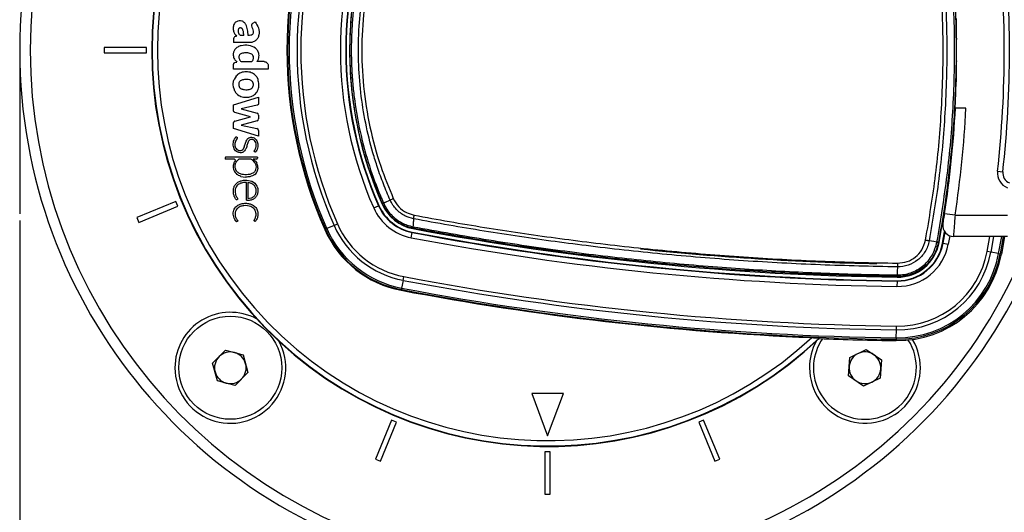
# Model space of a CAD drawing. Header units: millimetres. Extents: x 2436 to 18395, y 146 to 15846.
# Tile 26 of 45: x 2938 to 3311, y 12171 to 12357. Entities that reach past the tile are written whole.
import ezdxf

# ---------------------------------------------------------------- set-up
doc = ezdxf.new("R2010")
doc.units = ezdxf.units.MM
doc.header["$LTSCALE"] = 2
doc.layers.add('COMPONENT_GEOMETRY', color=7, linetype='Continuous')
doc.styles.add('SLDTEXTSTYLE0', font='TXT', dxfattribs={"width": 0.75})
doc.dimstyles.new('SLDDIMSTYLE3', dxfattribs={"dimtxt": 100, "dimasz": 6.604, "dimexe": 0, "dimexo": 0.0625, "dimgap": 25, "dimtad": 0, "dimtih": 1, "dimtoh": 1, "dimdec": 0, "dimrnd": 1e-09, "dimzin": 12, "dimdsep": 46, "dimtxsty": 'SLDTEXTSTYLE0', "dimsah": 1, "dimcen": 0.09, "dimadec": 0, "dimazin": 3, "dimtfac": 1, "dimtdec": 3, "dimtofl": 0, "dimtmove": 0, "dimatfit": 3, "dimfxl": 1, "dimfrac": 2, "dimtolj": 1, "dimtzin": 12, "dimarcsym": 0})

# ---------------------------------------------------------------- blocks, each defined once
blk = doc.blocks.new('_D_5')
at = {"layer": 'COMPONENT_GEOMETRY', "color": 7}
for p, q in [((10064.26, 12285.62), (10064.26, 8269.38)), ((2938.37, 12281.46), (2938.37, 8269.38)), ((6264.3, 8419.76), (6233.83, 8419.76)), ((6233.83, 8419.76), (6233.83, 8261.01)), ((6738.33, 8419.76), (6768.8, 8419.76)), ((6768.8, 8419.76), (6768.8, 8261.01)), ((2938.37, 8275.73), (6183.63, 8275.73)), ((10064.26, 8275.73), (6819, 8275.73)), ((6233.83, 8261.01), (6264.3, 8261.01)), ((6768.8, 8261.01), (6738.33, 8261.01))]:
    blk.add_line(p, q, dxfattribs=at)
for points in [[(2938.37, 8275.73), (2944.97, 8274.72), (2944.97, 8276.75)], [(10064.26, 8275.73), (10057.65, 8276.75), (10057.65, 8274.72)]]:
    blk.add_solid(points, dxfattribs=at)
at = {"layer": 'COMPONENT_GEOMETRY', "color": 7, "char_height": 100, "attachment_point": 1, "style": 'SLDTEXTSTYLE0'}
for s, insert in [('11\'8.27"', (6264.3, 8389.92)), ('3563', (6353.54, 8240.3))]:
    blk.add_mtext(s, dxfattribs=dict(at, insert=insert))

msp = doc.modelspace()

# ---------------------------------------------------------------- linework, layer by layer
at = {"color": 7, "linetype": 'Continuous', "lineweight": 25}
for p, q in [((3026.65, 12356.07), (3027.53, 12356.58)), ((2970.37, 12346.92), (2970.37, 12344.92)), ((2986.37, 12346.92), (2970.37, 12346.92)), ((2986.37, 12344.92), (2986.37, 12346.92)), ((3025.3, 12348.75), (3019.41, 12348.75)), ((2970.37, 12344.92), (2986.37, 12344.92)), ((3019.41, 12338.77), (3019.41, 12340.52)), ((3019.88, 12341.21), (3020.6, 12341.43)), ((3030.93, 12341.59), (3028.25, 12341.59)), ((3032.54, 12339.98), (3032.54, 12338.77)), ((3032.54, 12338.77), (3019.41, 12338.77)), ((3020.34, 12336.11), (3019.6, 12334.84)), ((3028.43, 12335.34), (3028.3, 12335.57)), ((3019.41, 12325.16), (3028.85, 12328.09)), ((3028.85, 12328.09), (3028.85, 12325.84)), ((3019.41, 12322.98), (3019.41, 12325.16)), ((3028.35, 12325.05), (3022.28, 12323.73)), ((3025.84, 12320.69), (3019.88, 12322.38)), ((3019.88, 12319.03), (3025.84, 12320.69)), ((3022.28, 12323.73), (3028.29, 12322.03)), ((3028.85, 12321.29), (3028.85, 12319.94)), ((3296.84, 12323.92), (3292.76, 12323.92)), ((3019.41, 12316.22), (3019.41, 12318.52)), ((3028.29, 12319.2), (3022.26, 12317.59)), ((3022.26, 12317.59), (3028.25, 12316.21)), ((3028.84, 12313.36), (3019.41, 12316.22)), ((3028.84, 12315.46), (3028.84, 12313.36)), ((3016.2, 12305.19), (3016.2, 12304.63)), ((3019.72, 12304.63), (3016.2, 12304.63)), ((3028.47, 12305.47), (3016.49, 12305.47)), ((3025.94, 12304.63), (3021.43, 12304.63)), ((3026.84, 12304.63), (3026.83, 12304.64)), ((3028.04, 12304.63), (3026.84, 12304.63)), ((3028.47, 12305.47), (3028.47, 12305.06)), ((3022.18, 12298.14), (3023.93, 12297.89)), ((3308.82, 12300.08), (3310.81, 12299.86)), ((3024.85, 12295.81), (3024.85, 12289.81)), ((2997.56, 12288.67), (2982.77, 12282.55)), ((2998.32, 12286.83), (2997.56, 12288.67)), ((3072.48, 12286.21), (3074.31, 12287.02)), ((3074.47, 12287.09), (3074.31, 12287.02)), ((3075.81, 12287.68), (3075.68, 12287.63)), ((3075.81, 12287.68), (3075.8, 12287.69)), ((3076.25, 12287.94), (3076.25, 12287.94)), ((3076.25, 12287.94), (3076.26, 12287.92)), ((2983.54, 12280.7), (2998.32, 12286.83)), ((3292.72, 12283.42), (3288.76, 12284.02)), ((3292.72, 12283.42), (3312.53, 12283.42)), ((2982.77, 12282.55), (2983.54, 12280.7)), ((3057.46, 12279.57), (3054.72, 12278.36)), ((3057.46, 12279.57), (3058.76, 12280.14)), ((3054.18, 12278.12), (3053.96, 12278.02)), ((3054.18, 12278.12), (3054.72, 12278.36)), ((3086.69, 12274.94), (3087.06, 12276.9)), ((3087.09, 12277.07), (3087.06, 12276.9)), ((3087.34, 12279.1), (3087.35, 12279.1)), ((3087.37, 12278.52), (3087.34, 12278.38)), ((3087.37, 12278.52), (3087.36, 12278.53)), ((3287.99, 12272.85), (3288.77, 12277.19)), ((3288.16, 12272.81), (3288.91, 12276.99)), ((3285.87, 12273.24), (3285.87, 12273.24)), ((3286.42, 12273.14), (3286.68, 12273.09)), ((3286.42, 12273.14), (3286.42, 12273.14)), ((3287.99, 12272.85), (3288.16, 12272.81)), ((3288.16, 12272.81), (3290.13, 12272.45)), ((3312.53, 12275.42), (3292.09, 12275.42)), ((3311.47, 12275.42), (3310.28, 12268.72)), ((3306.27, 12269.46), (3304.88, 12269.72)), ((3309.22, 12268.91), (3306.27, 12269.46)), ((3309.22, 12268.91), (3309.8, 12268.81)), ((3309.8, 12268.81), (3310.28, 12268.72)), ((3270.78, 12260.85), (3270.78, 12260.85)), ((3083.63, 12258.8), (3083.07, 12255.85)), ((3083.63, 12258.8), (3083.89, 12260.19)), ((3270.73, 12258.5), (3270.7, 12256.5)), ((3270.73, 12258.67), (3270.73, 12258.5)), ((3270.75, 12260.27), (3270.75, 12260)), ((3270.75, 12260.27), (3270.75, 12260.27)), ((3082.96, 12255.28), (3082.92, 12255.04)), ((3083.07, 12255.85), (3082.96, 12255.28)), ((3270.46, 12237.08), (3270.5, 12240.08)), ((3270.5, 12240.08), (3270.52, 12241.5)), ((3241.25, 12236.76), (3241.19, 12236.94)), ((3270.46, 12237.08), (3270.45, 12236.49)), ((3270.45, 12236.49), (3270.45, 12236)), ((3011.47, 12227.51), (3016.37, 12232.4)), ((3016.37, 12232.4), (3023.06, 12230.61)), ((3252.86, 12229.62), (3259.1, 12232.62)), ((3259.1, 12232.62), (3264.82, 12228.71)), ((3013.26, 12220.81), (3011.47, 12227.51)), ((3023.06, 12230.61), (3024.85, 12223.91)), ((3252.33, 12222.71), (3252.86, 12229.62)), ((3264.82, 12228.71), (3264.3, 12221.8)), ((3024.85, 12223.91), (3019.95, 12219.02)), ((3019.95, 12219.02), (3013.26, 12220.81)), ((3258.05, 12218.8), (3252.33, 12222.71)), ((3264.3, 12221.8), (3258.05, 12218.8)), ((3144.37, 12215.92), (3132.37, 12215.92)), ((3132.37, 12215.92), (3138.37, 12199.92)), ((3138.37, 12199.92), (3144.37, 12215.92)), ((3079.28, 12205.87), (3073.15, 12191.09)), ((3075, 12190.32), (3081.12, 12205.11)), ((3081.12, 12205.11), (3079.28, 12205.87)), ((3197.46, 12205.87), (3195.61, 12205.11)), ((3195.61, 12205.11), (3201.74, 12190.32)), ((3203.58, 12191.09), (3197.46, 12205.87)), ((3139.37, 12193.92), (3137.37, 12193.92)), ((3137.37, 12193.92), (3137.37, 12177.92)), ((3139.37, 12177.92), (3139.37, 12193.92)), ((3073.15, 12191.09), (3075, 12190.32)), ((3201.74, 12190.32), (3203.58, 12191.09)), ((3137.37, 12177.92), (3139.37, 12177.92))]:
    msp.add_line(p, q, dxfattribs=at)
at = {"color": 8, "linetype": 'Continuous', "lineweight": 25}
for p, q in [((3290.71, 12275.66), (3290.13, 12272.45)), ((3304.88, 12269.72), (3305.9, 12275.42)), ((3307.33, 12275.42), (3306.27, 12269.46)), ((3309.22, 12268.91), (3310.38, 12275.42)), ((3310.97, 12275.42), (3309.8, 12268.81))]:
    msp.add_line(p, q, dxfattribs=at)
at = {"color": 7, "linetype": 'Continuous', "lineweight": 25, "flags": 128}
for points in [[(3078.72, 12289.17), (3078.44, 12289.03), (3076.77, 12288.2), (3076.25, 12287.94)], [(3285.87, 12273.24), (3284.63, 12273.48), (3282.95, 12273.8)], [(3270.87, 12263.9), (3270.82, 12262.15), (3270.78, 12260.85)]]:
    msp.add_lwpolyline(points, dxfattribs=at)
at = {"color": 7, "linetype": 'Continuous', "lineweight": 25}
msp.add_circle((3018.16, 12225.71), 19.5, dxfattribs=at)
for centre, radius, start, end in [((3138.37, 12345.92), 200, 20.6403, 339.3597), ((3138.37, 12345.92), 196, 21.0814, 338.9186), ((3138.37, 12345.92), 150, 46.6933, 313.3067), ((3138.37, 12345.92), 149.82, 46.6649, 313.3351), ((3138.37, 12345.92), 147.82, 47.3895, 312.6105), ((3207.49, 12345.92), 167.88, 156.1432, 203.8568), ((3207.49, 12345.92), 167.63, 156.1432, 203.8568), ((3207.49, 12345.92), 167.05, 156.1432, 203.8568), ((3207.49, 12345.92), 164.05, 156.1432, 203.8568), ((3207.49, 12345.92), 162.63, 156.1432, 203.8568), ((3207.49, 12345.92), 147.63, 156.1432, 203.8568), ((3207.49, 12345.92), 145.63, 156.1432, 203.8568), ((3207.49, 12345.92), 145.45, 156.1432, 203.8568), ((3207.49, 12345.92), 144.13, 156.1432, 203.8568), ((2897.37, 12345.92), 414, 353.6435, 6.3565), ((2897.37, 12345.92), 416, 353.6435, 6.3565), ((2893.37, 12345.92), 399.86, 359.4268, 0.5732), ((2893.37, 12345.92), 400, 349.5092, 358.2809), ((3028.09, 12321.29), 0.769, 0, 74.215), ((2893.37, 12344.55), 400, 351.2964, 357.0431), ((2893.37, 12344.55), 404, 351.2964, 357.0724), ((3028.09, 12319.94), 0.766, 285.0361, 0), ((3028.08, 12315.46), 0.767, 0, 77.0348), ((3016.49, 12305.19), 0.288, 90, 180), ((3019.72, 12304.26), 0.374, 324.0556, 90), ((3025.94, 12303.97), 0.662, 52.0879, 90), ((3028.04, 12305.06), 0.431, 270, 0), ((3314.79, 12299.42), 6, 173.6435, 247.9583), ((3314.79, 12299.42), 4, 173.6435, 247.9583), ((3090.32, 12294.1), 17.5, 203.8568, 259.2765), ((3090.32, 12294.1), 17.33, 203.8568, 259.2765), ((3090.32, 12294.1), 16, 203.8568, 259.2765), ((3077.29, 12285.46), 2.68, 112.6635, 123.7097), ((3094.13, 12257.76), 34.98, 113.9831, 116.1303), ((3090.32, 12294.1), 19.5, 203.8568, 259.2765), ((3090.32, 12294.1), 35.92, 203.8568, 259.2765), ((3090.32, 12294.1), 34.51, 203.8568, 259.2765), ((3292.09, 12279.42), 4, 170.7221, 270), ((3090.32, 12294.1), 39.76, 203.8568, 259.2765), ((3090.32, 12294.1), 39.51, 203.8568, 259.2765), ((3090.32, 12294.1), 38.92, 203.8568, 259.2765), ((3284.01, 13316.91), 1058.5, 259.27645, 269.28092), ((3284.01, 13316.91), 1058.32, 259.27645, 269.28092), ((3088.44, 12278.84), 1.12, 166.5437, 196.4629), ((3284.01, 13316.91), 1057, 259.27645, 269.28092), ((3284.01, 13316.91), 1060.5, 259.27645, 269.28092), ((3270.95, 12276), 19.5, 269.2809, 349.5092), ((3270.95, 12276), 17.33, 269.2809, 349.5092), ((3270.95, 12276), 17.5, 269.2809, 349.5092), ((3270.95, 12276), 16, 269.2809, 349.5092), ((3280.3, 12242.78), 30.97, 78.5925, 79.6292), ((3284.01, 13316.91), 1052, 263.97152, 268.86309), ((3270.95, 12276), 39.51, 269.2809, 349.5092), ((3270.95, 12276), 40, 269.2809, 349.5092), ((3270.95, 12276), 38.92, 269.2809, 349.5092), ((3270.95, 12276), 35.92, 269.2809, 349.5092), ((3270.95, 12276), 34.51, 269.2809, 349.5092), ((3264.86, 12260.85), 5.92, 354.3513, 359.9315), ((3284.01, 13316.91), 1076.92, 259.27645, 269.28092), ((3284.01, 13316.91), 1075.5, 259.27645, 269.28092), ((3284.01, 13316.91), 1080.75, 259.27645, 267.58356), ((3284.01, 13316.91), 1080.5, 259.27645, 269.28092), ((3284.01, 13316.91), 1079.92, 259.27645, 269.28092), ((3018.16, 12225.71), 21, 61.6399, 180), ((3018.16, 12225.71), 21, 180, 28.3601), ((3258.58, 12225.71), 21, 180, 30.6259), ((3258.58, 12225.71), 21, 151.6399, 180), ((3258.58, 12225.71), 19.5, 175.6713, 32.5678), ((3258.58, 12225.71), 19.5, 145.6373, 175.6713), ((3284.01, 13316.91), 1081, 267.733, 269.28092), ((3018.16, 12225.71), 6, 74.9766, 134.9766), ((3018.16, 12225.71), 6, 14.9766, 74.9766), ((3258.58, 12225.71), 6, 115.6713, 175.6713), ((3258.58, 12225.71), 6, 55.6713, 115.6713), ((3018.16, 12225.71), 6, 134.9766, 194.9766), ((3018.16, 12225.71), 6, 314.9766, 14.9766), ((3258.58, 12225.71), 6, 355.6713, 55.6713), ((3018.16, 12225.71), 6, 194.9766, 254.9766), ((3258.58, 12225.71), 6, 175.6713, 235.6713), ((3258.58, 12225.71), 6, 295.6713, 355.6713), ((3018.16, 12225.71), 6, 254.9766, 314.9766), ((3258.58, 12225.71), 6, 235.6713, 295.6713)]:
    msp.add_arc(centre, radius, start, end, dxfattribs=at)
for points, knots in [([(3281.57, 12274.06), (3282.95, 12282.3), (3285.7, 12298.78), (3287.87, 12324.4), (3288.48, 12350.74), (3287.2, 12377.71), (3284.67, 12400.08), (3282.35, 12413.36), (3281.57, 12417.78)], [0, 0, 0, 0, 0.173418, 0.346836, 0.533213, 0.720031, 0.906849, 1, 1, 1, 1]), ([(3282.95, 12418.04), (3283.72, 12413.6), (3286.05, 12400.29), (3288.59, 12377.84), (3289.87, 12350.78), (3289.26, 12324.34), (3287.09, 12298.63), (3284.33, 12282.09), (3282.95, 12273.8)], [0, 0, 0, 0, 0.09315, 0.279528, 0.466787, 0.653164, 0.82623, 1, 1, 1, 1]), ([(3285.87, 12273.24), (3287.28, 12281.7), (3290.08, 12298.62), (3292.25, 12324.7), (3292.83, 12351.32), (3291.51, 12378.38), (3288.98, 12400.82), (3286.65, 12414.16), (3285.87, 12418.59)], [0, 0, 0, 0, 0.175926, 0.351853, 0.536803, 0.722183, 0.907563, 1, 1, 1, 1]), ([(3286.42, 12418.7), (3287.2, 12414.26), (3288.76, 12405.37), (3290.52, 12391.95), (3291.86, 12378.46), (3292.73, 12364.91), (3293.15, 12351.33), (3293.1, 12337.77), (3292.6, 12324.47), (3291.68, 12311.42), (3290.36, 12298.62), (3288.65, 12285.85), (3287.17, 12277.38), (3286.42, 12273.14)], [0, 0, 0, 0, 0.092425, 0.18485, 0.277382, 0.370234, 0.463195, 0.55562, 0.648151, 0.735885, 0.82371, 0.911809, 1, 1, 1, 1]), ([(3075.8, 12287.69), (3073.81, 12292.63), (3069.81, 12302.53), (3065.94, 12318.09), (3063.8, 12333.06), (3063.3, 12346.9), (3064, 12360.56), (3066.16, 12374.79), (3069.99, 12389.81), (3073.87, 12399.37), (3075.8, 12404.14)], [0, 0, 0, 0, 0.133261, 0.266939, 0.400198, 0.51123, 0.613098, 0.741938, 0.871158, 1, 1, 1, 1]), ([(3076.25, 12403.89), (3075.51, 12402.16), (3073.27, 12396.93), (3070.13, 12387.91), (3067.18, 12376.74), (3065.48, 12367.17), (3064.58, 12359.34), (3064.14, 12353.34), (3063.94, 12347.08), (3064.03, 12340.63), (3064.42, 12334.27), (3065.25, 12326.22), (3066.88, 12316.48), (3069.82, 12304.9), (3073.07, 12295.38), (3075.46, 12289.81), (3076.25, 12287.94)], [0, 0, 0, 0, 0.047545, 0.142994, 0.239703, 0.337701, 0.386918, 0.437795, 0.488765, 0.544211, 0.599777, 0.648896, 0.747532, 0.847566, 0.949028, 1, 1, 1, 1]), ([(3078.72, 12289.17), (3078.72, 12289.17), (3077.83, 12291.19), (3076.13, 12295.27), (3073.98, 12301.23), (3071.6, 12308.86), (3069.28, 12318.29), (3067.44, 12329.9), (3066.73, 12339.77), (3066.66, 12347.66), (3066.92, 12355.44), (3067.85, 12365.1), (3069.95, 12376.67), (3072.52, 12386.23), (3074.96, 12393.39), (3076.82, 12398.25), (3078.07, 12401.2), (3078.72, 12402.67), (3078.72, 12402.67)], [0, 0, 0, 0, 0.000001, 0.056659, 0.113444, 0.16278, 0.261858, 0.362358, 0.464318, 0.515544, 0.564881, 0.663962, 0.764468, 0.866433, 0.917661, 0.958805, 0.999999, 1, 1, 1, 1]), ([(3079.91, 12402.11), (3078.68, 12399.18), (3075.45, 12391.5), (3071.61, 12378.5), (3068.79, 12363.23), (3067.7, 12347.72), (3068.38, 12332.19), (3070.81, 12316.85), (3074.61, 12302.59), (3078.25, 12293.77), (3079.91, 12289.73)], [0, 0, 0, 0, 0.082355, 0.216249, 0.35057, 0.484461, 0.618347, 0.752663, 0.886551, 1, 1, 1, 1]), ([(3293.19, 12357.92), (3293.18, 12357.83), (3293.15, 12357.65), (3293.15, 12356.28), (3293.16, 12354.25), (3293.19, 12352), (3293.2, 12350.51), (3293.21, 12349.92)], [0, 0, 0, 0, 0.214577, 0.429187, 0.643791, 0.85845, 1, 1, 1, 1]), ([(3024.92, 12351.5), (3024.87, 12352.2), (3024.77, 12353.58), (3024.3, 12355.3), (3023.47, 12356.44), (3022.53, 12357), (3021.46, 12357.07), (3020.55, 12356.79), (3019.89, 12356.28), (3019.41, 12355.47), (3019.15, 12354.35), (3019.33, 12353.05), (3019.83, 12352), (3020.29, 12351.44), (3020.49, 12351.19)], [0, 0, 0, 0, 0.143245, 0.2863, 0.358562, 0.42973, 0.501653, 0.57333, 0.62118, 0.668883, 0.765222, 0.851094, 0.934425, 1, 1, 1, 1]), ([(3023.25, 12351.5), (3023.23, 12351.99), (3023.21, 12352.66), (3022.98, 12353.49), (3022.77, 12353.92), (3022.49, 12354.19), (3022.22, 12354.31), (3021.92, 12354.34), (3021.62, 12354.29), (3021.38, 12354.14), (3021.17, 12353.83), (3021.11, 12353.34), (3021.15, 12352.72), (3021.33, 12352.32), (3021.43, 12352.13)], [0, 0, 0, 0, 0.235346, 0.328382, 0.417623, 0.466597, 0.514368, 0.562572, 0.611927, 0.656748, 0.699407, 0.787981, 0.894127, 1, 1, 1, 1]), ([(3026.65, 12356.07), (3026.58, 12356.02), (3026.42, 12355.92), (3026.26, 12355.69), (3026.17, 12355.43), (3026.13, 12354.88), (3026.59, 12354.16), (3026.87, 12353.29), (3026.89, 12352.55), (3026.71, 12352.06), (3026.36, 12351.72), (3025.77, 12351.47), (3025.27, 12351.49), (3024.92, 12351.5)], [0, 0, 0, 0, 0.043693, 0.087035, 0.130805, 0.173871, 0.347703, 0.520641, 0.609431, 0.697904, 0.762047, 0.837472, 1, 1, 1, 1]), ([(3027.53, 12356.58), (3028.02, 12355.85), (3029, 12354.38), (3029.17, 12352.1), (3028.62, 12350.43), (3027.75, 12349.44), (3026.58, 12348.85), (3025.73, 12348.78), (3025.3, 12348.75)], [0, 0, 0, 0, 0.2513706, 0.5065545, 0.6303127, 0.7534146, 0.8768054, 1, 1, 1, 1]), ([(3020.49, 12351.19), (3020.34, 12351.14), (3020.02, 12351.03), (3019.61, 12350.82), (3019.43, 12350.43), (3019.4, 12350.07), (3019.4, 12349.5), (3019.41, 12349.05), (3019.41, 12348.75)], [0, 0, 0, 0, 0.153808, 0.342505, 0.433346, 0.55862, 0.702766, 1, 1, 1, 1]), ([(3023.25, 12351.5), (3023.01, 12351.51), (3022.6, 12351.52), (3022.09, 12351.43), (3021.81, 12351.6), (3021.63, 12351.82), (3021.51, 12352), (3021.43, 12352.13)], [0, 0, 0, 0, 0.336352, 0.602343, 0.685151, 0.78957, 1, 1, 1, 1]), ([(3028.25, 12341.59), (3028.45, 12341.89), (3028.83, 12342.45), (3029.06, 12343.42), (3029.02, 12344.5), (3028.59, 12345.63), (3027.42, 12347.06), (3025.11, 12347.9), (3022.74, 12347.77), (3020.93, 12347.18), (3019.9, 12346.29), (3019.3, 12345.16), (3019.22, 12343.86), (3019.6, 12342.51), (3020.27, 12341.78), (3020.6, 12341.43)], [0, 0, 0, 0, 0.055258, 0.105084, 0.152353, 0.221467, 0.289225, 0.434772, 0.581097, 0.654681, 0.726143, 0.788399, 0.848465, 0.92497, 1, 1, 1, 1]), ([(3021.67, 12344.16), (3021.59, 12344.02), (3021.43, 12343.73), (3021.4, 12343.22), (3021.48, 12342.73), (3021.67, 12342.3), (3021.91, 12341.94), (3022.21, 12341.59), (3022.81, 12341.59), (3024.15, 12341.59), (3025.36, 12341.59), (3026.31, 12341.59)], [0, 0, 0, 0, 0.069768, 0.142093, 0.215677, 0.285558, 0.344021, 0.404727, 0.476993, 0.588013, 1, 1, 1, 1]), ([(3026.31, 12341.59), (3026.44, 12341.72), (3026.69, 12341.98), (3026.9, 12342.49), (3026.98, 12343.02), (3026.91, 12343.62), (3026.56, 12344.2), (3025.71, 12344.73), (3024.38, 12344.93), (3023.09, 12344.85), (3022.13, 12344.58), (3021.82, 12344.3), (3021.67, 12344.16)], [0, 0, 0, 0, 0.067035, 0.13386, 0.200695, 0.268057, 0.355259, 0.441722, 0.633831, 0.8463, 0.924415, 1, 1, 1, 1]), ([(3019.41, 12340.52), (3019.41, 12340.61), (3019.42, 12340.78), (3019.53, 12340.99), (3019.69, 12341.13), (3019.82, 12341.18), (3019.88, 12341.21)], [0, 0, 0, 0, 0.299404, 0.563236, 0.771193, 1, 1, 1, 1]), ([(3030.93, 12341.59), (3031.17, 12341.56), (3031.64, 12341.5), (3032.16, 12341.07), (3032.48, 12340.54), (3032.52, 12340.17), (3032.54, 12339.98)], [0, 0, 0, 0, 0.283705, 0.557917, 0.775026, 1, 1, 1, 1]), ([(3293.21, 12341.92), (3293.2, 12341.02), (3293.18, 12339.22), (3293.16, 12336.82), (3293.15, 12335.01), (3293.16, 12334.06), (3293.18, 12333.96), (3293.19, 12333.92)], [0, 0, 0, 0, 0.2146733, 0.4293785, 0.644071, 0.8587126, 1, 1, 1, 1]), ([(3020.34, 12336.11), (3020.38, 12336.16), (3020.46, 12336.25), (3020.54, 12336.33), (3020.58, 12336.37)], [0, 0, 0, 0, 0.559588, 1, 1, 1, 1]), ([(3027.69, 12336.37), (3027.18, 12336.76), (3026.13, 12337.54), (3024.14, 12337.81), (3022.19, 12337.51), (3021.03, 12336.83), (3020.58, 12336.37), (3020.58, 12336.37)], [0, 0, 0, 0, 0.244687, 0.498213, 0.752677, 0.998238, 1, 1, 1, 1]), ([(3027.69, 12336.37), (3027.82, 12336.23), (3028.04, 12335.98), (3028.22, 12335.7), (3028.3, 12335.57)], [0, 0, 0, 0, 0.558378, 1, 1, 1, 1]), ([(3019.36, 12331.73), (3019.29, 12332.33), (3019.16, 12333.38), (3019.47, 12334.4), (3019.6, 12334.84)], [0, 0, 0, 0, 0.563645, 1, 1, 1, 1]), ([(3019.36, 12331.73), (3019.49, 12331.3), (3019.74, 12330.44), (3020.64, 12329.18), (3022.18, 12328.27), (3024.14, 12327.96), (3026.09, 12328.27), (3027.81, 12329.28), (3028.8, 12330.97), (3029.12, 12332.93), (3028.81, 12334.19), (3028.65, 12334.84)], [0, 0, 0, 0, 0.083124, 0.164855, 0.282005, 0.403609, 0.525316, 0.642843, 0.759976, 0.877271, 1, 1, 1, 1]), ([(3026.51, 12334.07), (3026.2, 12334.3), (3025.56, 12334.78), (3024.21, 12334.83), (3023.08, 12334.78), (3022.19, 12334.47), (3021.69, 12334.08), (3021.4, 12333.5), (3021.37, 12333.08), (3021.35, 12332.87)], [0, 0, 0, 0, 0.177978, 0.367099, 0.611568, 0.706367, 0.804228, 0.900756, 1, 1, 1, 1]), ([(3021.35, 12332.87), (3021.37, 12332.63), (3021.41, 12332.14), (3021.79, 12331.59), (3022.25, 12331.3), (3022.68, 12331.14), (3023.58, 12330.96), (3024.6, 12330.9), (3025.65, 12331.13), (3026.3, 12331.44), (3026.77, 12332), (3026.94, 12332.72), (3026.9, 12333.46), (3026.64, 12333.87), (3026.51, 12334.07)], [0, 0, 0, 0, 0.081417, 0.162242, 0.213218, 0.264533, 0.315638, 0.520136, 0.601386, 0.678843, 0.757651, 0.838975, 0.920888, 1, 1, 1, 1]), ([(3028.43, 12335.34), (3028.48, 12335.25), (3028.56, 12335.08), (3028.62, 12334.92), (3028.65, 12334.84)], [0, 0, 0, 0, 0.555953, 1, 1, 1, 1]), ([(3028.85, 12325.84), (3028.84, 12325.73), (3028.82, 12325.53), (3028.69, 12325.28), (3028.54, 12325.15), (3028.43, 12325.08), (3028.38, 12325.06), (3028.35, 12325.05)], [0, 0, 0, 0, 0.317778, 0.593537, 0.841538, 0.928541, 1, 1, 1, 1]), ([(3019.88, 12322.38), (3019.8, 12322.4), (3019.65, 12322.46), (3019.5, 12322.61), (3019.42, 12322.79), (3019.41, 12322.91), (3019.41, 12322.98)], [0, 0, 0, 0, 0.3020096, 0.5644072, 0.77093, 1, 1, 1, 1]), ([(3019.88, 12319.03), (3019.81, 12319), (3019.67, 12318.96), (3019.52, 12318.84), (3019.42, 12318.69), (3019.41, 12318.58), (3019.41, 12318.52)], [0, 0, 0, 0, 0.300096, 0.558347, 0.763087, 1, 1, 1, 1]), ([(3020.95, 12307.31), (3020.67, 12307.47), (3020.11, 12307.78), (3019.56, 12308.59), (3019.28, 12309.51), (3019.22, 12310.49), (3019.37, 12311.45), (3019.66, 12312.18), (3019.95, 12312.65), (3020.14, 12312.89), (3020.26, 12313.06), (3020.32, 12313.13), (3020.35, 12313.16), (3020.36, 12313.16), (3020.37, 12313.16), (3020.4, 12313.16), (3020.46, 12313.1), (3020.6, 12313.01), (3020.78, 12312.9), (3020.82, 12312.75), (3020.82, 12312.66), (3020.78, 12312.56), (3020.72, 12312.48), (3020.67, 12312.41), (3020.65, 12312.38), (3020.64, 12312.37), (3020.63, 12312.37), (3020.63, 12312.36), (3020.63, 12312.36), (3020.63, 12312.36), (3020.63, 12312.36), (3020.63, 12312.36), (3020.31, 12311.95), (3019.85, 12310.96), (3019.86, 12309.58), (3020.34, 12308.63), (3020.95, 12308.1), (3021.72, 12307.86), (3022.56, 12307.98), (3023.16, 12308.6), (3023.57, 12309.54), (3023.89, 12310.78), (3024.34, 12312.01), (3025.13, 12312.75), (3025.85, 12312.98), (3026.55, 12312.95), (3027.21, 12312.73), (3027.8, 12312.28), (3028.26, 12311.64), (3028.53, 12310.89), (3028.62, 12310.11), (3028.59, 12309.27), (3028.4, 12308.45), (3028.05, 12307.83), (3027.83, 12307.49), (3027.71, 12307.36), (3027.67, 12307.33), (3027.64, 12307.32), (3027.62, 12307.33), (3027.51, 12307.36), (3027.42, 12307.44), (3027.34, 12307.5)], [0, 0, 0, 0, 0.034237, 0.067326, 0.101201, 0.135926, 0.170526, 0.203716, 0.21833, 0.229815, 0.236233, 0.23957, 0.240138, 0.240568, 0.240829, 0.241113, 0.243357, 0.249536, 0.259728, 0.263039, 0.266066, 0.269116, 0.274461, 0.276819, 0.277835, 0.278275, 0.278467, 0.278551, 0.278588, 0.278605, 0.278612, 0.278615, 0.278617, 0.334486, 0.39081, 0.418706, 0.445826, 0.474063, 0.502812, 0.531047, 0.561227, 0.610831, 0.66879, 0.69663, 0.722905, 0.746359, 0.770056, 0.795933, 0.824066, 0.852264, 0.8808, 0.906249, 0.942468, 0.968494, 0.982247, 0.984915, 0.986938, 0.987863, 0.988461, 0.989162, 1, 1, 1, 1]), ([(3027.34, 12307.5), (3027.32, 12307.52), (3027.29, 12307.54), (3027.25, 12307.58), (3027.22, 12307.65), (3027.22, 12307.72), (3027.28, 12308), (3027.61, 12308.33), (3027.8, 12308.85), (3027.94, 12309.41), (3027.98, 12310.09), (3027.85, 12310.92), (3027.46, 12311.58), (3027.01, 12311.93), (3026.63, 12312.09), (3026.23, 12312.15), (3025.75, 12312.08), (3025.26, 12311.74), (3024.77, 12310.96), (3024.45, 12309.81), (3024.07, 12308.36), (3023.35, 12307.67), (3022.98, 12307.32)], [0, 0, 0, 0, 0.005664, 0.010602, 0.01522, 0.022266, 0.030024, 0.08691, 0.133975, 0.169674, 0.231565, 0.306758, 0.381453, 0.416521, 0.45116, 0.48518, 0.518824, 0.571643, 0.630343, 0.750483, 0.875235, 1, 1, 1, 1]), ([(3022.98, 12307.32), (3022.83, 12307.25), (3022.49, 12307.11), (3021.78, 12307.08), (3021.27, 12307.22), (3020.95, 12307.31)], [0, 0, 0, 0, 0.245085, 0.528776, 1, 1, 1, 1]), ([(3020.03, 12304.04), (3019.89, 12303.85), (3019.66, 12303.53), (3019.4, 12302.94), (3019.26, 12302.22), (3019.25, 12301.34), (3019.58, 12300.11), (3020.22, 12299.39), (3020.65, 12298.92)], [0, 0, 0, 0, 0.12087, 0.206579, 0.341115, 0.503027, 0.66769, 1, 1, 1, 1]), ([(3026.35, 12304.49), (3026.87, 12303.98), (3027.66, 12303.22), (3027.98, 12301.78), (3027.82, 12300.65), (3027.21, 12299.59), (3025.73, 12298.82), (3024.14, 12298.73), (3022.53, 12298.87), (3021.36, 12299.31), (3020.39, 12300.22), (3019.97, 12301.38), (3019.94, 12302.54), (3020.3, 12303.54), (3020.86, 12304.22), (3021.26, 12304.51), (3021.43, 12304.63)], [0, 0, 0, 0, 0.1198788, 0.1802743, 0.2418408, 0.3101642, 0.3779105, 0.5149363, 0.5738111, 0.6498268, 0.7225012, 0.7909543, 0.8531693, 0.9158028, 0.9658472, 1, 1, 1, 1]), ([(3026.83, 12304.64), (3027.13, 12304.4), (3027.65, 12303.98), (3028.01, 12303.41), (3028.16, 12303.16)], [0, 0, 0, 0, 0.562723, 1, 1, 1, 1]), ([(3028.63, 12301.35), (3028.57, 12301.84), (3028.51, 12302.48), (3028.23, 12303.04), (3028.16, 12303.16)], [0, 0, 0, 0, 0.777605, 1, 1, 1, 1]), ([(3022.18, 12298.14), (3021.88, 12298.24), (3021.33, 12298.43), (3020.86, 12298.77), (3020.65, 12298.92)], [0, 0, 0, 0, 0.557714, 1, 1, 1, 1]), ([(3027.46, 12298.82), (3026.86, 12298.5), (3025.75, 12297.91), (3024.5, 12297.9), (3023.93, 12297.89)], [0, 0, 0, 0, 0.545096, 1, 1, 1, 1]), ([(3027.46, 12298.82), (3027.68, 12299.05), (3028.12, 12299.51), (3028.47, 12300.27), (3028.56, 12300.76), (3028.6, 12300.94)], [0, 0, 0, 0, 0.382511, 0.771946, 1, 1, 1, 1]), ([(3028.63, 12301.35), (3028.62, 12301.27), (3028.62, 12301.14), (3028.6, 12301), (3028.6, 12300.94)], [0, 0, 0, 0, 0.559963, 1, 1, 1, 1]), ([(3024.29, 12295.85), (3023.79, 12295.83), (3022.78, 12295.79), (3021.49, 12295.35), (3020.63, 12294.62), (3020.22, 12293.91), (3019.97, 12293.05), (3019.94, 12292.13), (3020.13, 12291.24), (3020.38, 12290.6), (3020.67, 12290.17), (3020.89, 12289.86), (3020.94, 12289.66), (3020.93, 12289.54), (3020.87, 12289.47), (3020.77, 12289.38), (3020.68, 12289.32), (3020.61, 12289.25), (3020.59, 12289.23), (3020.57, 12289.23), (3020.56, 12289.23), (3020.54, 12289.25), (3020.5, 12289.28), (3020.45, 12289.32), (3020.41, 12289.37), (3020.38, 12289.4), (3020.37, 12289.41), (3020.37, 12289.42), (3020.37, 12289.42), (3020.37, 12289.42), (3020.36, 12289.42), (3020.36, 12289.42), (3020.36, 12289.42), (3020.21, 12289.58), (3019.95, 12289.95), (3019.57, 12290.76), (3019.26, 12291.85), (3019.31, 12292.75), (3019.33, 12293.2)], [0, 0, 0, 0, 0.107446, 0.213496, 0.283483, 0.342609, 0.382602, 0.473263, 0.533741, 0.575399, 0.619123, 0.644872, 0.653566, 0.661548, 0.670123, 0.673526, 0.689114, 0.692959, 0.694192, 0.695245, 0.696306, 0.697703, 0.700494, 0.706501, 0.712256, 0.714218, 0.714906, 0.71517, 0.715278, 0.715324, 0.715344, 0.715352, 0.715356, 0.715359, 0.762826, 0.810375, 0.905229, 1, 1, 1, 1]), ([(3019.33, 12293.2), (3019.42, 12293.6), (3019.59, 12294.4), (3020.32, 12295.4), (3021.29, 12296.13), (3022.88, 12296.72), (3025.06, 12296.84), (3027.39, 12295.91), (3028.56, 12294.01), (3028.71, 12292.27), (3028.33, 12291.04), (3027.87, 12290.36), (3027.29, 12289.77), (3026.53, 12289.34), (3025.66, 12289.1), (3025.09, 12289.03), (3024.67, 12289), (3024.46, 12289.03), (3024.35, 12289.12), (3024.3, 12289.21), (3024.28, 12289.41), (3024.26, 12289.87), (3024.3, 12290.53), (3024.29, 12291.41), (3024.29, 12292.39), (3024.29, 12293.51), (3024.29, 12294.63), (3024.29, 12295.41), (3024.29, 12295.82), (3024.29, 12295.85)], [0, 0, 0, 0, 0.0469566, 0.0918043, 0.1369404, 0.1838463, 0.2827943, 0.3805594, 0.4523159, 0.5248363, 0.5728859, 0.5956678, 0.6181845, 0.6663229, 0.6931274, 0.7205616, 0.7313742, 0.7409113, 0.744113, 0.7474171, 0.7516577, 0.7676558, 0.800048, 0.8259785, 0.868467, 0.9109554, 0.9534439, 0.9959324, 1, 1, 1, 1]), ([(3024.85, 12289.81), (3025.25, 12289.84), (3026.05, 12289.89), (3027.15, 12290.47), (3027.86, 12291.51), (3028.03, 12292.73), (3027.8, 12293.92), (3027.13, 12294.94), (3026.07, 12295.59), (3025.26, 12295.73), (3024.85, 12295.81)], [0, 0, 0, 0, 0.124213, 0.247775, 0.374538, 0.501893, 0.623019, 0.743733, 0.871569, 1, 1, 1, 1]), ([(3024.85, 12289.81), (3025.25, 12289.84), (3026.05, 12289.89), (3027.15, 12290.47), (3027.86, 12291.51), (3028.03, 12292.73), (3027.8, 12293.92), (3027.13, 12294.94), (3026.07, 12295.59), (3025.26, 12295.73), (3024.85, 12295.81)], [0, 0, 0, 0, 0.124213, 0.247775, 0.374538, 0.501893, 0.623019, 0.743733, 0.871569, 1, 1, 1, 1]), ([(3020.62, 12280.99), (3020.61, 12280.99), (3020.59, 12280.98), (3020.56, 12280.97), (3020.54, 12280.98), (3020.52, 12280.99), (3020.5, 12281.01), (3020.43, 12281.07), (3020.32, 12281.18), (3020.21, 12281.3), (3020.14, 12281.38), (3020.11, 12281.42), (3020.1, 12281.43), (3020.09, 12281.44), (3020.09, 12281.44), (3020.09, 12281.44), (3020.09, 12281.45), (3020.09, 12281.45), (3019.89, 12281.71), (3019.56, 12282.31), (3019.29, 12283.3), (3019.25, 12284.32), (3019.49, 12285.63), (3020.47, 12287.05), (3022.12, 12287.79), (3023.66, 12288.01), (3025, 12287.92), (3026.36, 12287.55), (3027.61, 12286.72), (3028.43, 12285.42), (3028.64, 12284.16), (3028.58, 12282.98), (3028.31, 12282.12), (3027.92, 12281.53), (3027.76, 12281.24), (3027.61, 12281.14), (3027.56, 12281.11), (3027.55, 12281.1), (3027.54, 12281.1), (3027.53, 12281.1), (3027.52, 12281.1), (3027.51, 12281.12), (3027.42, 12281.19), (3027.33, 12281.25), (3027.25, 12281.31)], [0, 0, 0, 0, 0.001925, 0.003204, 0.004193, 0.005094, 0.006322, 0.009266, 0.018658, 0.028273, 0.032505, 0.034367, 0.035186, 0.035547, 0.035705, 0.035775, 0.035806, 0.035819, 0.03583, 0.084128, 0.133517, 0.183, 0.231293, 0.325447, 0.419885, 0.485304, 0.550426, 0.612609, 0.688659, 0.762974, 0.828203, 0.870155, 0.93421, 0.955086, 0.973814, 0.980779, 0.981613, 0.982216, 0.982672, 0.983038, 0.983476, 0.984049, 0.986176, 1, 1, 1, 1]), ([(3027.25, 12281.31), (3027.23, 12281.33), (3027.19, 12281.38), (3027.16, 12281.46), (3027.16, 12281.55), (3027.19, 12281.65), (3027.36, 12281.89), (3027.58, 12282.23), (3027.81, 12282.81), (3027.96, 12283.52), (3027.93, 12284.27), (3027.75, 12285.03), (3027.38, 12285.72), (3026.73, 12286.33), (3025.41, 12287.03), (3023.66, 12287.17), (3021.85, 12286.78), (3020.75, 12286.08), (3020.14, 12285.1), (3019.93, 12284.18), (3019.96, 12283.4), (3020.08, 12282.94), (3020.18, 12282.64), (3020.32, 12282.33), (3020.54, 12281.89), (3020.87, 12281.63), (3020.95, 12281.41), (3020.96, 12281.33), (3020.93, 12281.27), (3020.86, 12281.17), (3020.77, 12281.07), (3020.67, 12281.02), (3020.62, 12280.99)], [0, 0, 0, 0, 0.005727, 0.010393, 0.014635, 0.021189, 0.028431, 0.06432, 0.090812, 0.135438, 0.187371, 0.21842, 0.269206, 0.318569, 0.368688, 0.525398, 0.605832, 0.684211, 0.741875, 0.79985, 0.843757, 0.87417, 0.88074, 0.89832, 0.932281, 0.964359, 0.968345, 0.972157, 0.97626, 0.981047, 0.991376, 1, 1, 1, 1]), ([(3076.25, 12287.94), (3076.13, 12287.88), (3075.9, 12287.77), (3075.81, 12287.71), (3075.8, 12287.7), (3075.8, 12287.69)], [0, 0, 0, 0, 0.499344, 0.896947, 1, 1, 1, 1]), ([(3087.36, 12278.53), (3087.35, 12278.53), (3085.83, 12278.81), (3082.66, 12279.93), (3078.45, 12283.01), (3076.69, 12286.12), (3075.81, 12287.68)], [0, 0, 0, 0, 0.001845, 0.3039491, 0.6519794, 1, 1, 1, 1]), ([(3076.26, 12287.92), (3076.64, 12287.17), (3077.41, 12285.64), (3079.02, 12283.63), (3080.93, 12281.89), (3083.01, 12280.58), (3085.17, 12279.62), (3086.61, 12279.28), (3087.34, 12279.1)], [0, 0, 0, 0, 0.171801, 0.348568, 0.52048, 0.697339, 0.847062, 1, 1, 1, 1]), ([(3087.62, 12282.1), (3087.62, 12282.1), (3086.47, 12282.32), (3084.7, 12282.93), (3082.55, 12284.28), (3081.01, 12285.65), (3079.69, 12287.29), (3079.01, 12288.52), (3078.72, 12289.17), (3078.72, 12289.17)], [0, 0, 0, 0, 0.000006, 0.297233, 0.46832, 0.644266, 0.819477, 0.99999, 1, 1, 1, 1]), ([(3079.91, 12289.73), (3080.53, 12288.64), (3081.76, 12286.51), (3084.66, 12284.36), (3086.82, 12283.76), (3087.82, 12283.49)], [0, 0, 0, 0, 0.35548, 0.702201, 1, 1, 1, 1]), ([(3087.62, 12282.1), (3087.63, 12282.19), (3087.65, 12282.39), (3087.7, 12282.73), (3087.75, 12283.1), (3087.8, 12283.36), (3087.82, 12283.49)], [0, 0, 0, 0, 0.25, 0.5, 0.75, 1, 1, 1, 1]), ([(3087.82, 12283.49), (3092.26, 12282.67), (3101.14, 12281.04), (3114.51, 12278.81), (3127.92, 12276.74), (3141.37, 12274.84), (3155.14, 12273.06), (3169.24, 12271.44), (3183.68, 12269.97), (3198.14, 12268.7), (3212.64, 12267.62), (3227.17, 12266.74), (3241.73, 12266.06), (3256.31, 12265.57), (3266.04, 12265.4), (3270.9, 12265.32)], [0, 0, 0, 0, 0.073719, 0.147439, 0.221175, 0.29496, 0.36876, 0.447453, 0.526166, 0.604938, 0.683731, 0.762747, 0.841784, 0.920882, 1, 1, 1, 1]), ([(3288.14, 12280.06), (3288.14, 12280.08), (3288.15, 12280.13), (3288.22, 12280.58), (3288.37, 12281.48), (3288.56, 12282.67), (3288.7, 12283.57), (3288.76, 12284.02)], [0, 0, 0, 0, 0.133305, 0.348506, 0.565602, 0.783043, 1, 1, 1, 1]), ([(3292.72, 12283.42), (3292.65, 12282.51), (3292.51, 12280.69), (3292.32, 12278.28), (3292.17, 12276.47), (3292.1, 12275.54), (3292.09, 12275.45), (3292.09, 12275.42)], [0, 0, 0, 0, 0.217102, 0.434577, 0.651626, 0.866747, 1, 1, 1, 1]), ([(3087.62, 12282.1), (3087.56, 12281.51), (3087.47, 12280.51), (3087.38, 12279.51), (3087.34, 12279.1)], [0, 0, 0, 0, 0.586948, 1, 1, 1, 1]), ([(3270.87, 12263.9), (3261.14, 12264.1), (3241.69, 12264.5), (3212.57, 12266.11), (3183.56, 12268.45), (3155.29, 12271.52), (3127.75, 12275.26), (3105.4, 12278.84), (3092.06, 12281.28), (3087.62, 12282.1)], [0, 0, 0, 0, 0.158134, 0.316268, 0.473754, 0.631239, 0.778759, 0.92628, 1, 1, 1, 1]), ([(3087.36, 12278.53), (3087.34, 12278.56), (3087.32, 12278.59), (3087.32, 12278.73), (3087.32, 12278.85), (3087.33, 12278.99), (3087.34, 12279.1)], [0, 0, 0, 0, 0.4990148, 0.5564186, 0.6591898, 1, 1, 1, 1]), ([(3087.35, 12279.1), (3096.9, 12277.38), (3116.02, 12273.95), (3144.86, 12269.79), (3173.78, 12266.37), (3202.14, 12263.81), (3229.95, 12262.04), (3252.63, 12261.15), (3266.25, 12260.92), (3270.78, 12260.85)], [0, 0, 0, 0, 0.158135, 0.31643, 0.473928, 0.631586, 0.778901, 0.926348, 1, 1, 1, 1]), ([(3270.75, 12260.27), (3266.22, 12260.35), (3252.61, 12260.57), (3229.94, 12261.46), (3202.14, 12263.23), (3173.78, 12265.8), (3144.87, 12269.22), (3116.03, 12273.37), (3096.92, 12276.81), (3087.37, 12278.52)], [0, 0, 0, 0, 0.073651, 0.22103, 0.36841, 0.525988, 0.683566, 0.841783, 1, 1, 1, 1]), ([(3286.42, 12273.14), (3285.93, 12271.43), (3284.94, 12268.01), (3281.42, 12263.88), (3276.84, 12261.09), (3273.05, 12260.28), (3271.02, 12260.27), (3270.75, 12260.27)], [0, 0, 0, 0, 0.240831, 0.481663, 0.722539, 0.963449, 1, 1, 1, 1]), ([(3270.78, 12260.85), (3271.04, 12260.85), (3272.99, 12260.86), (3276.65, 12261.64), (3281.05, 12264.32), (3284.45, 12268.31), (3285.4, 12271.6), (3285.87, 12273.24)], [0, 0, 0, 0, 0.036346, 0.277392, 0.51835, 0.759206, 1, 1, 1, 1]), ([(3282.95, 12273.8), (3282.95, 12273.8), (3282.67, 12272.32), (3281.6, 12269.57), (3278.73, 12266.36), (3275.06, 12264.33), (3272.27, 12263.88), (3270.87, 12263.9), (3270.87, 12263.9)], [0, 0, 0, 0, 0.000007, 0.267824, 0.509156, 0.75089, 0.999995, 1, 1, 1, 1]), ([(3270.9, 12265.32), (3272.15, 12265.43), (3274.6, 12265.65), (3277.83, 12267.51), (3280.44, 12270.31), (3281.18, 12272.76), (3281.57, 12274.06)], [0, 0, 0, 0, 0.24911, 0.490866, 0.732205, 1, 1, 1, 1]), ([(3238.45, 12237.12), (3238.87, 12237.1), (3239.59, 12237.07), (3240.43, 12237.02), (3240.92, 12236.99), (3241.15, 12236.96), (3241.18, 12236.95), (3241.19, 12236.94)], [0, 0, 0, 0, 0.345765, 0.58088, 0.758752, 0.902501, 1, 1, 1, 1])]:
    msp.add_open_spline(points, degree=3, knots=knots, dxfattribs=at)
for points in [[(3281.57, 12274.06), (3281.7, 12274.03), (3281.96, 12273.98), (3282.32, 12273.92), (3282.66, 12273.85), (3282.85, 12273.82), (3282.95, 12273.8)], [(3286.42, 12273.14), (3286.41, 12273.14), (3286.4, 12273.14), (3286.28, 12273.17), (3286.11, 12273.2), (3285.95, 12273.23), (3285.87, 12273.24)], [(3270.9, 12265.32), (3270.9, 12265.19), (3270.89, 12264.93), (3270.89, 12264.55), (3270.88, 12264.19), (3270.87, 12264), (3270.87, 12263.9)], [(3270.75, 12260.27), (3270.76, 12260.28), (3270.76, 12260.3), (3270.77, 12260.42), (3270.77, 12260.59), (3270.78, 12260.76), (3270.78, 12260.85)]]:
    msp.add_open_spline(points, degree=3, dxfattribs=at)
at = {"layer": 'COMPONENT_GEOMETRY', "color": 7}
msp.add_line((2938.37, 12345.92), (2938.37, 12284), dxfattribs=at)

# ---------------------------------------------------------------- dimensions: what is measured, and where the dimension line sits
dim = msp.add_linear_dim(base=(2938.37, 8275.73), p1=(10064.26, 12288.16), p2=(2938.37, 12284), dimstyle='SLDDIMSTYLE3', dxfattribs=at)
dim.commit()
dim.dimension.update_dxf_attribs({"geometry": '_D_5', "text_midpoint": (6501.31, 8275.73), "dimtype": 160})

doc.saveas('drawing.dxf')
